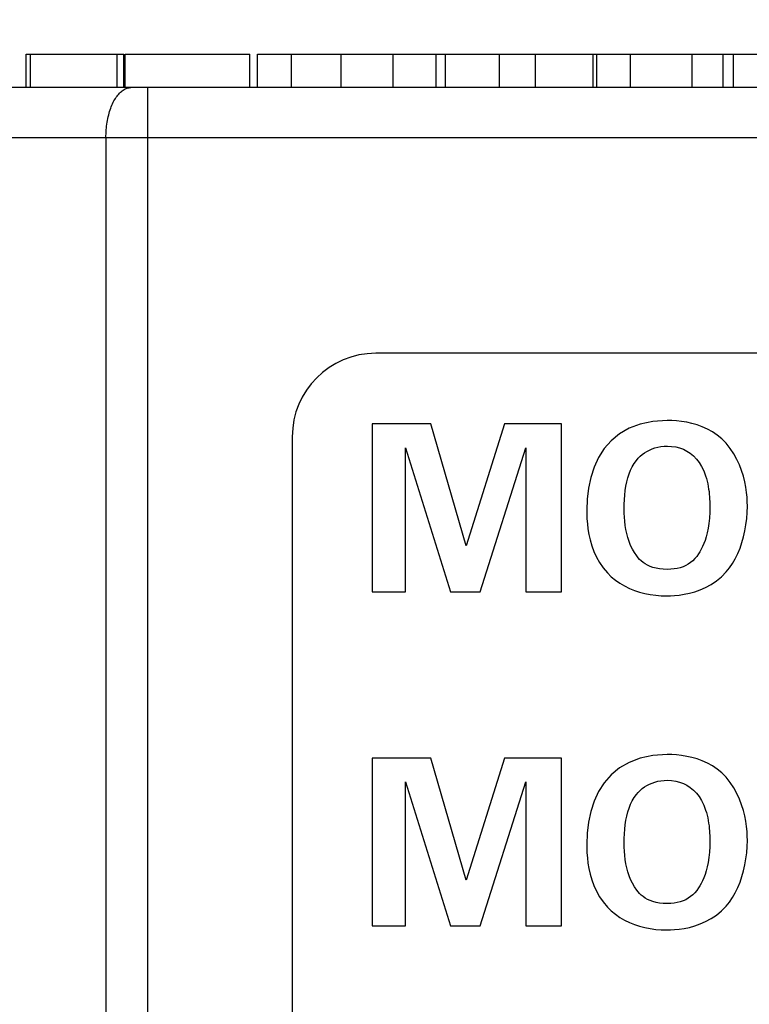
# Model space of a CAD drawing. Header units: inches. Extents: x 0.2 to 16.8, y 0.1 to 10.8.
# Tile 4 of 16: x 5.992 to 6.429, y 6.035 to 6.624. Entities that reach past the tile are written whole.
import ezdxf

# ---------------------------------------------------------------- set-up
doc = ezdxf.new("R2010")
doc.units = ezdxf.units.IN
doc.header["$LTSCALE"] = 0.935
doc.header["$MEASUREMENT"] = 0
doc.layers.get('0').update_dxf_attribs({"linetype": 'CONTINUOUS'})
doc.layers.add('DIMENSIONS', color=7, linetype='CONTINUOUS')
doc.styles.get("Standard").update_dxf_attribs({"font": 'txt', "width": 0.8})
doc.dimstyles.new('DIMSTYLE_1', dxfattribs={"dimtxt": 0.125, "dimasz": 0.18, "dimexe": 0.18, "dimexo": 0.0625, "dimgap": 0.09, "dimtad": 0, "dimtih": 1, "dimtoh": 1, "dimdec": 3, "dimzin": 4, "dimdsep": 46, "dimtxsty": 'STANDARD', "dimblk": '_FILLED', "dimblk1": '_FILLED', "dimblk2": '_FILLED', "dimcen": 0.09, "dimadec": 0, "dimazin": 0, "dimtp": 0.01, "dimtm": 0.01, "dimtfac": 1, "dimtdec": 3, "dimtofl": 0, "dimtmove": 0, "dimatfit": 3, "dimldrblk": '_FILLED', "dimfxl": 1, "dimtolj": 1, "dimtzin": 4, "dimarcsym": 0})

# ---------------------------------------------------------------- blocks, each defined once
blk = doc.blocks.new('_FILLED')
at = {"color": 0, "linetype": 'BYBLOCK'}
blk.add_solid([(0, 0), (-1, 0.1736), (-1, -0.1736)], dxfattribs=at)
blk = doc.blocks.new('*D2')
at = {"layer": 'DIMENSIONS', "color": 2, "linetype": 'CONTINUOUS'}
for p, q in [((5.00213, 6.08693), (5.00213, 7.50849)), ((7.87854, 6.48693), (7.87854, 7.50849)), ((5.00213, 7.38349), (5.80876, 7.38349)), ((7.87854, 7.38349), (7.25876, 7.38349))]:
    blk.add_line(p, q, dxfattribs=at)
at = {"layer": 'DIMENSIONS', "color": 2, "linetype": 'CONTINUOUS', "xscale": 0.18, "yscale": 0.18, "zscale": 0.18, "rotation": 180}
blk.add_blockref('_FILLED', (5.00213, 7.38349), dxfattribs=at)
at = {"layer": 'DIMENSIONS', "color": 2, "linetype": 'CONTINUOUS', "xscale": 0.18, "yscale": 0.18, "zscale": 0.18}
blk.add_blockref('_FILLED', (7.87854, 7.38349), dxfattribs=at)
at = {"layer": 'DIMENSIONS', "color": 2, "linetype": 'CONTINUOUS', "width": 0.8}
for s, p in [('[', (6.49626, 7.32099)), (']', (7.09626, 7.32099)), ('2.876', (5.87126, 7.32099)), ('73.06', (6.59626, 7.32099))]:
    blk.add_text(s, height=0.125, dxfattribs=at).set_placement(p)

msp = doc.modelspace()

# ---------------------------------------------------------------- linework, layer by layer
at = {"color": 7, "linetype": 'CONTINUOUS'}
for p, q in [((5.99589, 6.58349), (5.99589, 6.60349)), ((5.99589, 6.60349), (6.05438, 6.60349)), ((5.99832, 6.58349), (5.99832, 6.60349)), ((6.05036, 6.58349), (6.05036, 6.60349)), ((6.05438, 6.58349), (6.05438, 6.60349)), ((6.05511, 6.58349), (6.05511, 6.60349)), ((6.05511, 6.60349), (6.12989, 6.60349)), ((6.12989, 6.58349), (6.12989, 6.60349)), ((6.13451, 6.58349), (6.13451, 6.60349)), ((6.13451, 6.60349), (6.41952, 6.60349)), ((6.15469, 6.58349), (6.15469, 6.60349)), ((6.1846, 6.58349), (6.1846, 6.60349)), ((6.21573, 6.58349), (6.21573, 6.60349)), ((6.24138, 6.58349), (6.24138, 6.60349)), ((6.2471, 6.58349), (6.2471, 6.60349)), ((6.27944, 6.58349), (6.27944, 6.60349)), ((6.30096, 6.58349), (6.30096, 6.60349)), ((6.33561, 6.58349), (6.33561, 6.60349)), ((6.33768, 6.58349), (6.33768, 6.60349)), ((6.35787, 6.58349), (6.35787, 6.60349)), ((6.39483, 6.58349), (6.39483, 6.60349)), ((6.41343, 6.58349), (6.41343, 6.60349)), ((6.41952, 6.58349), (6.41952, 6.60349)), ((6.41964, 6.58349), (6.41964, 6.60349)), ((6.41964, 6.60349), (6.69126, 6.60349)), ((7.24038, 6.58349), (5.41111, 6.58349)), ((6.06862, 5.46538), (6.06862, 6.58349)), ((7.24562, 6.55349), (5.70108, 6.55349)), ((6.04362, 6.55349), (6.04362, 5.49538)), ((7.01104, 6.42443), (6.20523, 6.42443)), ((6.37131, 6.3837), (6.36374, 6.38211)), ((6.37985, 6.38424), (6.37131, 6.3837)), ((6.3826, 6.38419), (6.37985, 6.38424)), ((6.38548, 6.38401), (6.3826, 6.38419)), ((6.38848, 6.38368), (6.38548, 6.38401)), ((6.39155, 6.38318), (6.38848, 6.38368)), ((6.39466, 6.3825), (6.39155, 6.38318)), ((6.20304, 6.38215), (6.20304, 6.28174)), ((6.23818, 6.38215), (6.20304, 6.38215)), ((6.25943, 6.3091), (6.23818, 6.38215)), ((6.28235, 6.38215), (6.25943, 6.3091)), ((6.31651, 6.38215), (6.28235, 6.38215)), ((6.31651, 6.28174), (6.31651, 6.38215)), ((6.35708, 6.37959), (6.3513, 6.37623)), ((6.36374, 6.38211), (6.35708, 6.37959)), ((6.39779, 6.3816), (6.39466, 6.3825)), ((6.4009, 6.38048), (6.39779, 6.3816)), ((6.40397, 6.3791), (6.4009, 6.38048)), ((6.40695, 6.37744), (6.40397, 6.3791)), ((6.40982, 6.37549), (6.40695, 6.37744)), ((6.15523, 6.37443), (6.15523, 5.67438)), ((6.34636, 6.37213), (6.3422, 6.36737)), ((6.3513, 6.37623), (6.34636, 6.37213)), ((6.41256, 6.37323), (6.40982, 6.37549)), ((6.41512, 6.37063), (6.41256, 6.37323)), ((6.22317, 6.28174), (6.22317, 6.36785)), ((6.22317, 6.36785), (6.24998, 6.28174)), ((6.26776, 6.28174), (6.29512, 6.36785)), ((6.29512, 6.36785), (6.29512, 6.28174)), ((6.3422, 6.36737), (6.33881, 6.36205)), ((6.3663, 6.36483), (6.36772, 6.36572)), ((6.36772, 6.36572), (6.36923, 6.36651)), ((6.36923, 6.36651), (6.37083, 6.3672)), ((6.37083, 6.3672), (6.37251, 6.36777)), ((6.37251, 6.36777), (6.37426, 6.36822)), ((6.37426, 6.36822), (6.3761, 6.36855)), ((6.3761, 6.36855), (6.378, 6.36875)), ((6.378, 6.36875), (6.37998, 6.36882)), ((6.37998, 6.36882), (6.38251, 6.36871)), ((6.38251, 6.36871), (6.38496, 6.36836)), ((6.38496, 6.36836), (6.38731, 6.36778)), ((6.38731, 6.36778), (6.38957, 6.36696)), ((6.38957, 6.36696), (6.39171, 6.36589)), ((6.39171, 6.36589), (6.39373, 6.36457)), ((6.41762, 6.3675), (6.41512, 6.37063)), ((6.41978, 6.36427), (6.41762, 6.3675)), ((6.33881, 6.36205), (6.33612, 6.35628)), ((6.36017, 6.35854), (6.36151, 6.36035)), ((6.36151, 6.36035), (6.36256, 6.3616)), ((6.36256, 6.3616), (6.36372, 6.36276)), ((6.36372, 6.36276), (6.36496, 6.36384)), ((6.36496, 6.36384), (6.3663, 6.36483)), ((6.39373, 6.36457), (6.39563, 6.36299)), ((6.39563, 6.36299), (6.39739, 6.36115)), ((6.39739, 6.36115), (6.39901, 6.35904)), ((6.42163, 6.36095), (6.41978, 6.36427)), ((6.42319, 6.35759), (6.42163, 6.36095)), ((6.33612, 6.35628), (6.3341, 6.35014)), ((6.35707, 6.35223), (6.35795, 6.35447)), ((6.35795, 6.35447), (6.35898, 6.35657)), ((6.35898, 6.35657), (6.36017, 6.35854)), ((6.39901, 6.35904), (6.40047, 6.35666)), ((6.40047, 6.35666), (6.40177, 6.35399)), ((6.40177, 6.35399), (6.4029, 6.35105)), ((6.42448, 6.35421), (6.42319, 6.35759)), ((6.42552, 6.35085), (6.42448, 6.35421)), ((6.3341, 6.35014), (6.33271, 6.34373)), ((6.35569, 6.34744), (6.35632, 6.34989)), ((6.35632, 6.34989), (6.35707, 6.35223)), ((6.4029, 6.35105), (6.40338, 6.3495)), ((6.40338, 6.3495), (6.40381, 6.34794)), ((6.40381, 6.34794), (6.40417, 6.34635)), ((6.42634, 6.34754), (6.42552, 6.35085)), ((6.42696, 6.34431), (6.42634, 6.34754)), ((6.33271, 6.34373), (6.33191, 6.33715)), ((6.3545, 6.33957), (6.35479, 6.34227)), ((6.35479, 6.34227), (6.35519, 6.34489)), ((6.35519, 6.34489), (6.35569, 6.34744)), ((6.40417, 6.34635), (6.40447, 6.34477)), ((6.40447, 6.34477), (6.40472, 6.34319)), ((6.40472, 6.34319), (6.40493, 6.34162)), ((6.42741, 6.34119), (6.42696, 6.34431)), ((6.33191, 6.33715), (6.33165, 6.33049)), ((6.35419, 6.33402), (6.3543, 6.33682)), ((6.3543, 6.33682), (6.3545, 6.33957)), ((6.40493, 6.34162), (6.40509, 6.34008)), ((6.40509, 6.34008), (6.40521, 6.33858)), ((6.40521, 6.33858), (6.4053, 6.33712)), ((6.4053, 6.33712), (6.40536, 6.33572)), ((6.4277, 6.33822), (6.42741, 6.34119)), ((6.42785, 6.33543), (6.4277, 6.33822)), ((6.33165, 6.33049), (6.33168, 6.32805)), ((6.35415, 6.33118), (6.35419, 6.33402)), ((6.35418, 6.32877), (6.35415, 6.33118)), ((6.4054, 6.33313), (6.40533, 6.3293)), ((6.40536, 6.33572), (6.40539, 6.33439)), ((6.40539, 6.33439), (6.4054, 6.33313)), ((6.42781, 6.32919), (6.4279, 6.33285)), ((6.4279, 6.33285), (6.42785, 6.33543)), ((6.33168, 6.32805), (6.3318, 6.32534)), ((6.3318, 6.32534), (6.33204, 6.3224)), ((6.35429, 6.32632), (6.35418, 6.32877)), ((6.35448, 6.32385), (6.35429, 6.32632)), ((6.40513, 6.3258), (6.4048, 6.3226)), ((6.40533, 6.3293), (6.40513, 6.3258)), ((6.42708, 6.32185), (6.42753, 6.32551)), ((6.42753, 6.32551), (6.42781, 6.32919)), ((6.33204, 6.3224), (6.33242, 6.31929)), ((6.33242, 6.31929), (6.33297, 6.31603)), ((6.35477, 6.32138), (6.35448, 6.32385)), ((6.35516, 6.31892), (6.35477, 6.32138)), ((6.35566, 6.31648), (6.35516, 6.31892)), ((6.40438, 6.31969), (6.40385, 6.31704)), ((6.4048, 6.3226), (6.40438, 6.31969)), ((6.42564, 6.31465), (6.42644, 6.31822)), ((6.42644, 6.31822), (6.42708, 6.32185)), ((6.33297, 6.31603), (6.33372, 6.31268)), ((6.33372, 6.31268), (6.33469, 6.30927)), ((6.35629, 6.31408), (6.35566, 6.31648)), ((6.35705, 6.31173), (6.35629, 6.31408)), ((6.40257, 6.31247), (6.40184, 6.31051)), ((6.40325, 6.31464), (6.40257, 6.31247)), ((6.40385, 6.31704), (6.40325, 6.31464)), ((6.42465, 6.31117), (6.42564, 6.31465)), ((6.33469, 6.30927), (6.33593, 6.30586)), ((6.35796, 6.30945), (6.35705, 6.31173)), ((6.35902, 6.30724), (6.35796, 6.30945)), ((6.36025, 6.30514), (6.35902, 6.30724)), ((6.40025, 6.30714), (6.39943, 6.30569)), ((6.40106, 6.30874), (6.40025, 6.30714)), ((6.40184, 6.31051), (6.40106, 6.30874)), ((6.42218, 6.30457), (6.4235, 6.3078)), ((6.4235, 6.3078), (6.42465, 6.31117)), ((6.33593, 6.30586), (6.33745, 6.30248)), ((6.33745, 6.30248), (6.33929, 6.29918)), ((6.36165, 6.30313), (6.36025, 6.30514)), ((6.36246, 6.3021), (6.36165, 6.30313)), ((6.36336, 6.30109), (6.36246, 6.3021)), ((6.36437, 6.30012), (6.36336, 6.30109)), ((6.39641, 6.30152), (6.39519, 6.30029)), ((6.39754, 6.30289), (6.39641, 6.30152)), ((6.39859, 6.30438), (6.39754, 6.30289)), ((6.39943, 6.30569), (6.39859, 6.30438)), ((6.41904, 6.29863), (6.42069, 6.3015)), ((6.42069, 6.3015), (6.42218, 6.30457)), ((6.33929, 6.29918), (6.34146, 6.296)), ((6.34146, 6.296), (6.34401, 6.29299)), ((6.3655, 6.29919), (6.36437, 6.30012)), ((6.36675, 6.29833), (6.3655, 6.29919)), ((6.36814, 6.29754), (6.36675, 6.29833)), ((6.36967, 6.29684), (6.36814, 6.29754)), ((6.37136, 6.29624), (6.36967, 6.29684)), ((6.37321, 6.29575), (6.37136, 6.29624)), ((6.37524, 6.29538), (6.37321, 6.29575)), ((6.37744, 6.29516), (6.37524, 6.29538)), ((6.37985, 6.29508), (6.37744, 6.29516)), ((6.38198, 6.29514), (6.37985, 6.29508)), ((6.38399, 6.29533), (6.38198, 6.29514)), ((6.3859, 6.29565), (6.38399, 6.29533)), ((6.3877, 6.2961), (6.3859, 6.29565)), ((6.38939, 6.29668), (6.3877, 6.2961)), ((6.39099, 6.29738), (6.38939, 6.29668)), ((6.39248, 6.29822), (6.39099, 6.29738)), ((6.39388, 6.29919), (6.39248, 6.29822)), ((6.39519, 6.30029), (6.39388, 6.29919)), ((6.41526, 6.29354), (6.41723, 6.29597)), ((6.41723, 6.29597), (6.41904, 6.29863)), ((6.34401, 6.29299), (6.34638, 6.2907)), ((6.34638, 6.2907), (6.34891, 6.28864)), ((6.34891, 6.28864), (6.35158, 6.2868)), ((6.40933, 6.28815), (6.41238, 6.29064)), ((6.41238, 6.29064), (6.41526, 6.29354)), ((6.35158, 6.2868), (6.35437, 6.28517)), ((6.35437, 6.28517), (6.35727, 6.28374)), ((6.35727, 6.28374), (6.36028, 6.28252)), ((6.39637, 6.28171), (6.39964, 6.28285)), ((6.39964, 6.28285), (6.40292, 6.28428)), ((6.40292, 6.28428), (6.40616, 6.28604)), ((6.40616, 6.28604), (6.40933, 6.28815)), ((6.20304, 6.28174), (6.22317, 6.28174)), ((6.24998, 6.28174), (6.26776, 6.28174)), ((6.29512, 6.28174), (6.31651, 6.28174)), ((6.36028, 6.28252), (6.36336, 6.2815)), ((6.36336, 6.2815), (6.36652, 6.28068)), ((6.36652, 6.28068), (6.36973, 6.28004)), ((6.36973, 6.28004), (6.37299, 6.27959)), ((6.37299, 6.27959), (6.37627, 6.27933)), ((6.37627, 6.27933), (6.37957, 6.27924)), ((6.37957, 6.27924), (6.38181, 6.27928)), ((6.38181, 6.27928), (6.38433, 6.27943)), ((6.38433, 6.27943), (6.38709, 6.27972)), ((6.38709, 6.27972), (6.39005, 6.28017)), ((6.39005, 6.28017), (6.39316, 6.28082)), ((6.39316, 6.28082), (6.39637, 6.28171)), ((6.37131, 6.18369), (6.36374, 6.18211)), ((6.37985, 6.18424), (6.37131, 6.18369)), ((6.3826, 6.18418), (6.37985, 6.18424)), ((6.38548, 6.184), (6.3826, 6.18418)), ((6.38848, 6.18367), (6.38548, 6.184)), ((6.39155, 6.18318), (6.38848, 6.18367)), ((6.39466, 6.18249), (6.39155, 6.18318)), ((6.20304, 6.18216), (6.20304, 6.08174)), ((6.23818, 6.18216), (6.20304, 6.18216)), ((6.25943, 6.1091), (6.23818, 6.18216)), ((6.28235, 6.18216), (6.25943, 6.1091)), ((6.31651, 6.18216), (6.28235, 6.18216)), ((6.31651, 6.08174), (6.31651, 6.18216)), ((6.35708, 6.17959), (6.3513, 6.17623)), ((6.36374, 6.18211), (6.35708, 6.17959)), ((6.39779, 6.1816), (6.39466, 6.18249)), ((6.4009, 6.18047), (6.39779, 6.1816)), ((6.40397, 6.17909), (6.4009, 6.18047)), ((6.40695, 6.17744), (6.40397, 6.17909)), ((6.40982, 6.17549), (6.40695, 6.17744)), ((6.34636, 6.17212), (6.3422, 6.16736)), ((6.3513, 6.17623), (6.34636, 6.17212)), ((6.41256, 6.17323), (6.40982, 6.17549)), ((6.41512, 6.17063), (6.41256, 6.17323)), ((6.22317, 6.08174), (6.22317, 6.16785)), ((6.22317, 6.16785), (6.24998, 6.08174)), ((6.26776, 6.08174), (6.29512, 6.16785)), ((6.29512, 6.16785), (6.29512, 6.08174)), ((6.3422, 6.16736), (6.33881, 6.16205)), ((6.36496, 6.16384), (6.3663, 6.16483)), ((6.3663, 6.16483), (6.36772, 6.16573)), ((6.36772, 6.16573), (6.36923, 6.16652)), ((6.36923, 6.16652), (6.37083, 6.1672)), ((6.37083, 6.1672), (6.37251, 6.16777)), ((6.37251, 6.16777), (6.37426, 6.16822)), ((6.37426, 6.16822), (6.3761, 6.16855)), ((6.3761, 6.16855), (6.378, 6.16875)), ((6.378, 6.16875), (6.37998, 6.16882)), ((6.37998, 6.16882), (6.38251, 6.16871)), ((6.38251, 6.16871), (6.38496, 6.16836)), ((6.38496, 6.16836), (6.38731, 6.16778)), ((6.38731, 6.16778), (6.38957, 6.16696)), ((6.38957, 6.16696), (6.39171, 6.16589)), ((6.39171, 6.16589), (6.39373, 6.16457)), ((6.41762, 6.1675), (6.41512, 6.17063)), ((6.41978, 6.16427), (6.41762, 6.1675)), ((6.33881, 6.16205), (6.33612, 6.15627)), ((6.36017, 6.15854), (6.36151, 6.16035)), ((6.36151, 6.16035), (6.36256, 6.1616)), ((6.36256, 6.1616), (6.36372, 6.16276)), ((6.36372, 6.16276), (6.36496, 6.16384)), ((6.39373, 6.16457), (6.39563, 6.16299)), ((6.39563, 6.16299), (6.39739, 6.16115)), ((6.39739, 6.16115), (6.39901, 6.15904)), ((6.39901, 6.15904), (6.40047, 6.15665)), ((6.42163, 6.16095), (6.41978, 6.16427)), ((6.42319, 6.15759), (6.42163, 6.16095)), ((6.33612, 6.15627), (6.3341, 6.15013)), ((6.35707, 6.15223), (6.35795, 6.15447)), ((6.35795, 6.15447), (6.35898, 6.15657)), ((6.35898, 6.15657), (6.36017, 6.15854)), ((6.40047, 6.15665), (6.40177, 6.15399)), ((6.40177, 6.15399), (6.4029, 6.15105)), ((6.42448, 6.15421), (6.42319, 6.15759)), ((6.42552, 6.15085), (6.42448, 6.15421)), ((6.3341, 6.15013), (6.33271, 6.14373)), ((6.35519, 6.14489), (6.35569, 6.14743)), ((6.35569, 6.14743), (6.35632, 6.14989)), ((6.35632, 6.14989), (6.35707, 6.15223)), ((6.4029, 6.15105), (6.40338, 6.1495)), ((6.40338, 6.1495), (6.40381, 6.14793)), ((6.40381, 6.14793), (6.40417, 6.14635)), ((6.42634, 6.14754), (6.42552, 6.15085)), ((6.42696, 6.14431), (6.42634, 6.14754)), ((6.33271, 6.14373), (6.33191, 6.13715)), ((6.3545, 6.13957), (6.35479, 6.14226)), ((6.35479, 6.14226), (6.35519, 6.14489)), ((6.40417, 6.14635), (6.40447, 6.14476)), ((6.40447, 6.14476), (6.40472, 6.14318)), ((6.40472, 6.14318), (6.40493, 6.14162)), ((6.40493, 6.14162), (6.40509, 6.14008)), ((6.42741, 6.14119), (6.42696, 6.14431)), ((6.33191, 6.13715), (6.33165, 6.13049)), ((6.35419, 6.13402), (6.3543, 6.13682)), ((6.3543, 6.13682), (6.3545, 6.13957)), ((6.40509, 6.14008), (6.40521, 6.13857)), ((6.40521, 6.13857), (6.4053, 6.13712)), ((6.4053, 6.13712), (6.40536, 6.13572)), ((6.40536, 6.13572), (6.40539, 6.13438)), ((6.4277, 6.13822), (6.42741, 6.14119)), ((6.42785, 6.13543), (6.4277, 6.13822)), ((6.4279, 6.13285), (6.42785, 6.13543)), ((6.33165, 6.13049), (6.33168, 6.12805)), ((6.35415, 6.13118), (6.35419, 6.13402)), ((6.35418, 6.12877), (6.35415, 6.13118)), ((6.4054, 6.13312), (6.40533, 6.1293)), ((6.40539, 6.13438), (6.4054, 6.13312)), ((6.42781, 6.12919), (6.4279, 6.13285)), ((6.33168, 6.12805), (6.3318, 6.12534)), ((6.3318, 6.12534), (6.33204, 6.1224)), ((6.35429, 6.12632), (6.35418, 6.12877)), ((6.35448, 6.12385), (6.35429, 6.12632)), ((6.35477, 6.12138), (6.35448, 6.12385)), ((6.40513, 6.1258), (6.4048, 6.1226)), ((6.40533, 6.1293), (6.40513, 6.1258)), ((6.42708, 6.12184), (6.42753, 6.12551)), ((6.42753, 6.12551), (6.42781, 6.12919)), ((6.33204, 6.1224), (6.33242, 6.11929)), ((6.33242, 6.11929), (6.33297, 6.11603)), ((6.35516, 6.11892), (6.35477, 6.12138)), ((6.35566, 6.11648), (6.35516, 6.11892)), ((6.40438, 6.11969), (6.40385, 6.11704)), ((6.4048, 6.1226), (6.40438, 6.11969)), ((6.42564, 6.11465), (6.42644, 6.11821)), ((6.42644, 6.11821), (6.42708, 6.12184)), ((6.33297, 6.11603), (6.33372, 6.11268)), ((6.33372, 6.11268), (6.33469, 6.10927)), ((6.35629, 6.11408), (6.35566, 6.11648)), ((6.35705, 6.11173), (6.35629, 6.11408)), ((6.40257, 6.11247), (6.40184, 6.11051)), ((6.40325, 6.11464), (6.40257, 6.11247)), ((6.40385, 6.11704), (6.40325, 6.11464)), ((6.42465, 6.11116), (6.42564, 6.11465)), ((6.33469, 6.10927), (6.33593, 6.10586)), ((6.35796, 6.10945), (6.35705, 6.11173)), ((6.35902, 6.10724), (6.35796, 6.10945)), ((6.36025, 6.10513), (6.35902, 6.10724)), ((6.40025, 6.10714), (6.39943, 6.10569)), ((6.40106, 6.10873), (6.40025, 6.10714)), ((6.40184, 6.11051), (6.40106, 6.10873)), ((6.42218, 6.10457), (6.4235, 6.1078)), ((6.4235, 6.1078), (6.42465, 6.11116)), ((6.33593, 6.10586), (6.33745, 6.10248)), ((6.33745, 6.10248), (6.33929, 6.09918)), ((6.36165, 6.10313), (6.36025, 6.10513)), ((6.36246, 6.1021), (6.36165, 6.10313)), ((6.36336, 6.10109), (6.36246, 6.1021)), ((6.36437, 6.10011), (6.36336, 6.10109)), ((6.3655, 6.09919), (6.36437, 6.10011)), ((6.39519, 6.10029), (6.39388, 6.09919)), ((6.39641, 6.10152), (6.39519, 6.10029)), ((6.39754, 6.10288), (6.39641, 6.10152)), ((6.39859, 6.10438), (6.39754, 6.10288)), ((6.39943, 6.10569), (6.39859, 6.10438)), ((6.41904, 6.09863), (6.42069, 6.1015)), ((6.42069, 6.1015), (6.42218, 6.10457)), ((6.33929, 6.09918), (6.34146, 6.096)), ((6.34146, 6.096), (6.34401, 6.09299)), ((6.36675, 6.09833), (6.3655, 6.09919)), ((6.36814, 6.09754), (6.36675, 6.09833)), ((6.36967, 6.09684), (6.36814, 6.09754)), ((6.37136, 6.09624), (6.36967, 6.09684)), ((6.37321, 6.09575), (6.37136, 6.09624)), ((6.37524, 6.09538), (6.37321, 6.09575)), ((6.37744, 6.09515), (6.37524, 6.09538)), ((6.37985, 6.09507), (6.37744, 6.09515)), ((6.38198, 6.09514), (6.37985, 6.09507)), ((6.38399, 6.09533), (6.38198, 6.09514)), ((6.3859, 6.09565), (6.38399, 6.09533)), ((6.3877, 6.09609), (6.3859, 6.09565)), ((6.38939, 6.09667), (6.3877, 6.09609)), ((6.39099, 6.09738), (6.38939, 6.09667)), ((6.39248, 6.09822), (6.39099, 6.09738)), ((6.39388, 6.09919), (6.39248, 6.09822)), ((6.41526, 6.09355), (6.41723, 6.09597)), ((6.41723, 6.09597), (6.41904, 6.09863)), ((6.34401, 6.09299), (6.34638, 6.09071)), ((6.34638, 6.09071), (6.34891, 6.08864)), ((6.34891, 6.08864), (6.35158, 6.0868)), ((6.40933, 6.08814), (6.41238, 6.09064)), ((6.41238, 6.09064), (6.41526, 6.09355)), ((6.35158, 6.0868), (6.35437, 6.08517)), ((6.35437, 6.08517), (6.35727, 6.08374)), ((6.35727, 6.08374), (6.36028, 6.08252)), ((6.36028, 6.08252), (6.36336, 6.0815)), ((6.39637, 6.0817), (6.39964, 6.08284)), ((6.39964, 6.08284), (6.40292, 6.08428)), ((6.40292, 6.08428), (6.40616, 6.08604)), ((6.40616, 6.08604), (6.40933, 6.08814)), ((6.20304, 6.08174), (6.22317, 6.08174)), ((6.24998, 6.08174), (6.26776, 6.08174)), ((6.29512, 6.08174), (6.31651, 6.08174)), ((6.36336, 6.0815), (6.36652, 6.08067)), ((6.36652, 6.08067), (6.36973, 6.08004)), ((6.36973, 6.08004), (6.37299, 6.07959)), ((6.37299, 6.07959), (6.37627, 6.07932)), ((6.37627, 6.07932), (6.37957, 6.07924)), ((6.37957, 6.07924), (6.38181, 6.07928)), ((6.38181, 6.07928), (6.38433, 6.07943)), ((6.38433, 6.07943), (6.38709, 6.07971)), ((6.38709, 6.07971), (6.39005, 6.08017)), ((6.39005, 6.08017), (6.39316, 6.08082)), ((6.39316, 6.08082), (6.39637, 6.0817))]:
    msp.add_line(p, q, dxfattribs=at)
msp.add_arc((6.20523, 6.37443), 0.05, 90, 180, dxfattribs=at)
msp.add_open_spline([(6.04362, 6.55349), (6.04362, 6.55506), (6.04374, 6.55816), (6.04429, 6.56271), (6.04517, 6.56705), (6.04639, 6.57105), (6.0479, 6.57463), (6.04967, 6.57771), (6.05166, 6.5802), (6.05385, 6.58206), (6.05618, 6.58322), (6.05783, 6.58349), (6.05862, 6.58349)], degree=3, knots=[0, 0, 0, 0, 0.129405, 0.256431, 0.378806, 0.494472, 0.601717, 0.699327, 0.786793, 0.864598, 0.934552, 1, 1, 1, 1], dxfattribs=at)

# ---------------------------------------------------------------- dimensions: what is measured, and where the dimension line sits
at = {"layer": 'DIMENSIONS', "color": 2, "linetype": 'CONTINUOUS'}
dim = msp.add_linear_dim(base=(5.00213, 7.38349), p1=(7.87854, 6.48693), p2=(5.00213, 6.08693), angle=180, dimstyle='DIMSTYLE_1', dxfattribs=at)
dim.commit()
dim.dimension.update_dxf_attribs({"geometry": '*D2', "text_midpoint": (6.53376, 7.38349), "dimtype": 160})

doc.saveas('drawing.dxf')
